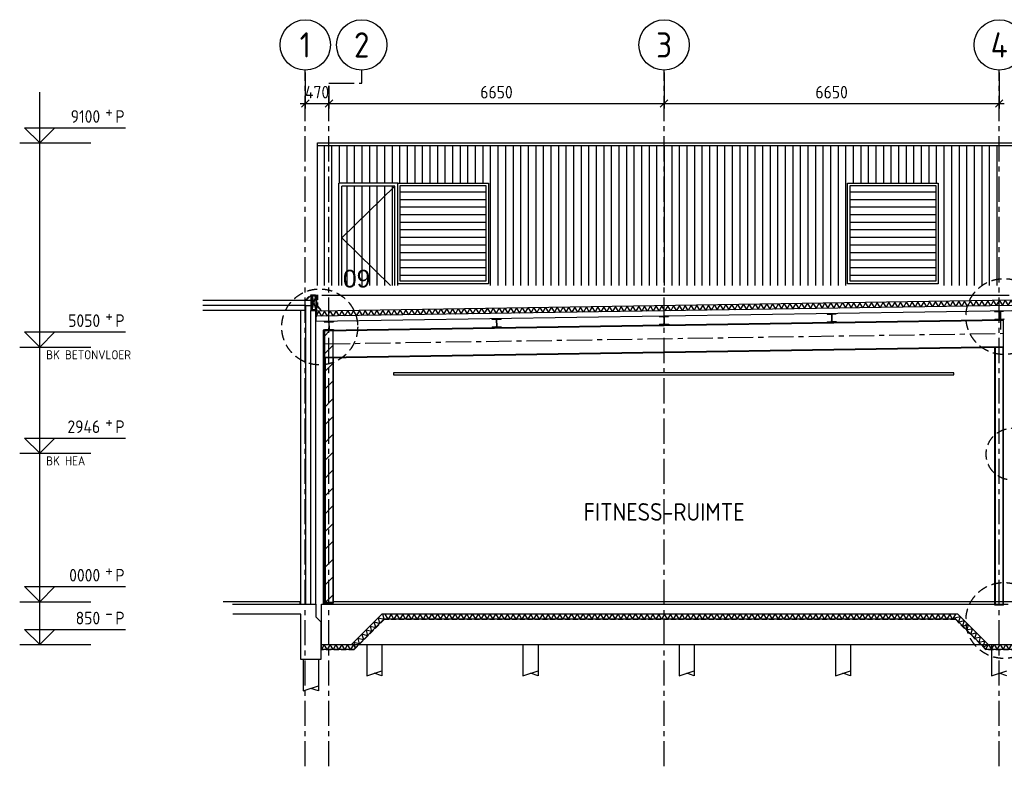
# Model space of a CAD drawing. Extents: x -2500 to 56900, y -500 to 41500.
# Tile 13 of 19: x 27325 to 46862, y 7612 to 22422. Entities that reach past the tile are written whole.
import ezdxf
from ezdxf.enums import TextEntityAlignment as Align

# ---------------------------------------------------------------- set-up
doc = ezdxf.new("R2010")
doc.units = 0
doc.header["$LTSCALE"] = 400
doc.header["$MEASUREMENT"] = 0
doc.header["$PDMODE"] = 1
doc.header["$PDSIZE"] = -15
for name, pattern in [('CENTER', [2, 1.25, -0.25, 0.25, -0.25]), ('DASHED', [0.75, 0.5, -0.25]), ('HIDDEN', [0.375, 0.25, -0.125])]:
    doc.linetypes.add(name, pattern=pattern)
doc.layers.get('0').update_dxf_attribs({"color": 6, "linetype": 'CONTINUOUS'})
doc.layers.get('Defpoints').update_dxf_attribs({"linetype": 'CONTINUOUS'})
for name, color, linetype in [('1002-B', 1, 'CONTINUOUS'), ('1004-B', 1, 'CONTINUOUS'), ('1005-B', 7, 'CONTINUOUS'), ('1006-B', 7, 'CONTINUOUS'), ('1010-B', 2, 'CONTINUOUS'), ('2100-B', 3, 'CONTINUOUS'), ('2110-B', 15, 'CONTINUOUS'), ('2200-B', 7, 'CONTINUOUS'), ('2310-B', 15, 'CONTINUOUS'), ('2800-B', 4, 'CONTINUOUS'), ('3800-B', 40, 'CONTINUOUS'), ('4100-B', 142, 'CONTINUOUS'), ('4300-B', 142, 'CONTINUOUS'), ('4500-B', 142, 'CONTINUOUS'), ('B03', 7, 'CONTINUOUS')]:
    doc.layers.add(name, color=color, linetype=linetype)
doc.styles.add('ARIAL', font='arial.ttf')
doc.styles.get("Standard").update_dxf_attribs({"font": 'ISOCP.shx'})
doc.dimstyles.get("Standard").update_dxf_attribs({"dimtxt": 0.18, "dimasz": 0.18, "dimexe": 0.18, "dimexo": 0.0625, "dimgap": 0.09, "dimtad": 0, "dimtih": 1, "dimtoh": 1, "dimdec": 0, "dimzin": 0, "dimdsep": 46, "dimtxsty": 'Standard', "dimcen": 0.09, "dimadec": 0, "dimazin": 0, "dimtfac": 1, "dimtdec": 0, "dimtofl": 0, "dimtmove": 2, "dimatfit": 3, "dimfxl": 0, "dimtolj": 1, "dimtzin": 0, "dimarcsym": 0})

# ---------------------------------------------------------------- blocks, each defined once
blk = doc.blocks.new('STDBAD01')
at = {"color": 0, "linetype": 'ByBlock', "lineweight": 25}
for p, q in [((0, 0), (-3, 3)), ((-3, 3), (17, 3)), ((0, 0), (3, 3))]:
    blk.add_line(p, q, dxfattribs=at)
blk.add_text('P', height=2.5, dxfattribs=at).set_placement((15, 4))
blk.add_attdef('01', text='', height=2.5, dxfattribs=at).set_placement((12, 4), align=Align.RIGHT)
blk.add_attdef('02', (13, 5), '', height=2.5, dxfattribs=at)
blk = doc.blocks.new('STDBCC12')
at = {"color": 0, "linetype": 'ByBlock', "lineweight": 25}
for p, q in [((0, 0), (100, 0)), ((0, 0), (0, -300)), ((100, 0), (100, -5)), ((10, -34), (10, -266)), ((93, -13), (25, -18)), ((0, -300), (100, -300)), ((93, -287), (25, -282)), ((100, -295), (100, -300))]:
    blk.add_line(p, q, dxfattribs=at)
for centre, radius, start, end in [((26, -34), 16, 94.5739, 180), ((92, -5), 8, 274.5739, 0), ((26, -266), 16, 180.0001, 265.4261), ((92, -295), 8, 359.9996, 85.4261)]:
    blk.add_arc(centre, radius, start, end, dxfattribs=at)
blk = doc.blocks.new('_Oblique')
at = {"color": 0, "linetype": 'ByBlock', "lineweight": -2}
blk.add_line((-0.5, -0.5), (0.5, 0.5), dxfattribs=at)
blk = doc.blocks.new('*D45')
at = {"layer": '1002-B', "color": 0, "lineweight": -2, "transparency": 16777216}
for p, q in [((40111, 21372), (40111, 20660)), ((33461, 21113), (33461, 20660)), ((33361, 20760), (40211, 20760))]:
    blk.add_line(p, q, dxfattribs=at)
at = {"layer": 'Defpoints', "color": 0, "transparency": 16777216}
for p in [(40111, 21422), (33461, 21163), (40111, 20760)]:
    blk.add_point(p, dxfattribs=at)
at = {"layer": '1002-B', "color": 0, "lineweight": -2, "transparency": 16777216, "xscale": 150, "yscale": 150, "zscale": 150, "rotation": 180}
blk.add_blockref('_Oblique', (33461, 20760), dxfattribs=at)
at = {"layer": '1002-B', "color": 0, "lineweight": -2, "transparency": 16777216, "xscale": 150, "yscale": 150, "zscale": 150}
blk.add_blockref('_Oblique', (40111, 20760), dxfattribs=at)
at = {"layer": '1002-B', "color": 0, "transparency": 16777216, "insert": (36786, 20985), "char_height": 250, "attachment_point": 5}
blk.add_mtext('\\A1;6650', dxfattribs=at)
blk = doc.blocks.new('STDBA003')
at = {"linetype": 'Continuous'}
blk.add_circle((0, 0), 5, dxfattribs=at)
blk.add_attdef('001', text='', height=5, dxfattribs=at).set_placement((0, 0), align=Align.MIDDLE)
blk = doc.blocks.new('*D46')
at = {"layer": '1002-B', "color": 0, "lineweight": -2, "transparency": 16777216}
for p, q in [((40111, 21372), (40111, 20660)), ((46761, 21372), (46761, 20660)), ((40011, 20760), (46861, 20760))]:
    blk.add_line(p, q, dxfattribs=at)
at = {"layer": 'Defpoints', "color": 0, "transparency": 16777216}
for p in [(40111, 21422), (46761, 21422), (46761, 20760)]:
    blk.add_point(p, dxfattribs=at)
at = {"layer": '1002-B', "color": 0, "lineweight": -2, "transparency": 16777216, "xscale": 150, "yscale": 150, "zscale": 150, "rotation": 180}
blk.add_blockref('_Oblique', (40111, 20760), dxfattribs=at)
at = {"layer": '1002-B', "color": 0, "lineweight": -2, "transparency": 16777216, "xscale": 150, "yscale": 150, "zscale": 150}
blk.add_blockref('_Oblique', (46761, 20760), dxfattribs=at)
at = {"layer": '1002-B', "color": 0, "transparency": 16777216, "insert": (43436, 20985), "char_height": 250, "attachment_point": 5}
blk.add_mtext('\\A1;6650', dxfattribs=at)
blk = doc.blocks.new('*D47')
at = {"layer": '1002-B', "color": 0, "lineweight": -2, "transparency": 16777216}
for p, q in [((32991, 21372), (32991, 20660)), ((33461, 21113), (33461, 20660)), ((32891, 20760), (33561, 20760))]:
    blk.add_line(p, q, dxfattribs=at)
at = {"layer": 'Defpoints', "color": 0, "transparency": 16777216}
for p in [(32991, 21422), (33461, 21163), (33461, 20760)]:
    blk.add_point(p, dxfattribs=at)
at = {"layer": '1002-B', "color": 0, "lineweight": -2, "transparency": 16777216, "xscale": 150, "yscale": 150, "zscale": 150, "rotation": 180}
blk.add_blockref('_Oblique', (32991, 20760), dxfattribs=at)
at = {"layer": '1002-B', "color": 0, "lineweight": -2, "transparency": 16777216, "xscale": 150, "yscale": 150, "zscale": 150}
blk.add_blockref('_Oblique', (33461, 20760), dxfattribs=at)
at = {"layer": '1002-B', "color": 0, "transparency": 16777216, "insert": (33226, 20985), "char_height": 250, "attachment_point": 5}
blk.add_mtext('\\A1;470', dxfattribs=at)
blk = doc.blocks.new('STDBCA05')
at = {"color": 0, "linetype": 'ByBlock', "lineweight": 25}
for p, q in [((-90, 86), (-90, 76)), ((-90, 86), (90, 86)), ((-90, 76), (-18, 76)), ((-3, 61), (-3, -61)), ((3, 61), (3, -61)), ((18, 76), (90, 76)), ((90, 86), (90, 76)), ((-90, -76), (-90, -86)), ((-90, -76), (-18, -76)), ((-90, -86), (90, -86)), ((18, -76), (90, -76)), ((90, -76), (90, -86))]:
    blk.add_line(p, q, dxfattribs=at)
for centre, start, end in [((-18, 61), 0, 90), ((18, 61), 90, 180), ((-18, -61), 270, 0), ((18, -61), 180, 270)]:
    blk.add_arc(centre, 15, start, end, dxfattribs=at)

msp = doc.modelspace()

# ---------------------------------------------------------------- hatches: boundary and pattern name
at = {"layer": '1005-B'}
h = msp.add_hatch(dxfattribs=at)
h.set_pattern_fill('ANSI31', color=256, scale=2000, style=0)
h.set_pattern_definition([(45, (5984.85, 427.56), (-176.7767, 176.7767), [])])
h.paths.add_polyline_path([(33543.5, 10827.2), (33543.5, 16268.9), (33343.5, 16265.8), (33343.5, 10827.2)])

# ---------------------------------------------------------------- linework, layer by layer
at = {"layer": '1002-B'}
for p, q in [((27721.8, 10027.2), (27721.8, 20983.1)), ((27324.6, 19977.2), (28737.5, 19977.2)), ((27324.6, 15927.2), (28737.5, 15927.2)), ((27324.6, 13823.2), (28737.5, 13823.2)), ((27324.6, 10877.2), (28737.5, 10877.2)), ((27324.6, 10027.2), (28737.5, 10027.2))]:
    msp.add_line(p, q, dxfattribs=at)
at = {"layer": '1004-B', "linetype": 'CENTER'}
for p, q in [((32991.5, 7611.8), (32991.5, 21422.1)), ((34111.5, 21163.2), (34111.5, 21422.1)), ((40111.5, 7611.8), (40111.5, 21422.1)), ((46761.5, 7611.8), (46761.5, 21422.1)), ((33461.5, 7611.8), (33461.5, 21163.2)), ((33461.5, 21163.2), (34111.5, 21163.2))]:
    msp.add_line(p, q, dxfattribs=at)
at = {"layer": '1010-B', "linetype": 'DASHED'}
for centre, radius in [((46854.7, 16533.3), 753.2), ((33278, 16327.8), 753.2), ((47015.3, 13803.8), 512.4), ((46854.7, 10504.1), 753.2)]:
    msp.add_circle(centre, radius, dxfattribs=at)
at = {"layer": '2100-B', "color": 8}
for p, q in [((33235.5, 17152.2), (33235.5, 19977.2)), ((33235.5, 19977.2), (47141.5, 19977.2))]:
    msp.add_line(p, q, dxfattribs=at)
at = {"layer": '2110-B'}
for p, q in [((47041.5, 16855.8), (33221.5, 16640.9)), ((33221.5, 16740.9), (33320, 16642.5)), ((46791.5, 16275.9), (46791.5, 16646.9))]:
    msp.add_line(p, q, dxfattribs=at)
for points in [[(41052.5, 16662.7), (41108.7, 16763.5), (41168, 16664.5), (41224.1, 16765.3), (41283.4, 16666.2), (41339.6, 16767.1), (41398.9, 16668), (41455, 16768.9), (41514.3, 16669.8), (41570.5, 16770.7), (41629.8, 16671.6), (41686, 16772.5), (41745.2, 16673.4), (41801.4, 16774.3), (41860.7, 16675.2), (41916.9, 16776.1), (41976.1, 16677), (42032.3, 16777.9), (42091.6, 16678.8), (42147.8, 16779.7), (42207.1, 16680.6), (42263.2, 16781.5), (42322.5, 16682.4), (42378.7, 16783.3), (42438, 16684.2), (42494.1, 16785.1), (42553.4, 16686), (42609.6, 16786.9), (42668.9, 16687.8), (42725.1, 16788.7), (42784.3, 16689.6), (42840.5, 16790.5), (42899.8, 16691.4), (42956, 16792.3), (43015.2, 16693.2), (43071.4, 16794.1), (43130.7, 16695), (43186.9, 16795.8), (43246.2, 16696.8), (43302.3, 16797.6), (43361.6, 16698.5), (43417.8, 16799.4), (43417.8, 16799.4), (43477.1, 16700.3), (43533.2, 16801.2), (43592.5, 16702.1), (43648.7, 16803), (43708, 16703.9), (43764.2, 16804.8), (43823.4, 16705.7), (43879.6, 16806.6)], [(46709.8, 16750.6), (46650.6, 16849.7), (46594.4, 16748.8), (46535.1, 16847.9), (46478.9, 16747), (46419.7, 16846.1), (46363.5, 16745.2), (46304.2, 16844.3), (46248, 16743.4), (46188.7, 16842.5), (46132.6, 16741.6), (46073.3, 16840.7), (46017.1, 16739.8), (45957.8, 16838.9), (45901.7, 16738), (45842.4, 16837.1), (45786.2, 16736.2), (45726.9, 16835.3), (45670.7, 16734.4), (45611.5, 16833.5), (45555.3, 16732.6), (45496, 16831.7), (45439.8, 16730.9), (45380.5, 16829.9), (45324.4, 16729.1), (45265.1, 16828.1), (45208.9, 16727.3), (45149.6, 16826.4), (45093.5, 16725.5), (45034.2, 16824.6), (44978, 16723.7), (44918.7, 16822.8), (44862.5, 16721.9), (44803.3, 16821), (44747.1, 16720.1), (44687.8, 16819.2), (44631.6, 16718.3), (44572.4, 16817.4), (44516.2, 16716.5), (44456.9, 16815.6), (44400.7, 16714.7), (44341.4, 16813.8), (44341.4, 16813.8), (44285.3, 16712.9), (44226, 16812), (44169.8, 16711.1), (44110.5, 16810.2), (44054.4, 16709.3), (43995.1, 16808.4), (43938.9, 16707.5), (43879.6, 16806.6)], [(46709.8, 16750.6), (46766, 16851.5), (46825.3, 16752.4), (46881.5, 16853.3), (46940.8, 16754.2), (46996.9, 16855.1), (47041.5, 16780.6)], [(35395.1, 16574.7), (35335.9, 16673.8), (35279.7, 16572.9), (35220.4, 16672), (35164.2, 16571.1), (35105, 16670.2), (35048.8, 16569.3), (34989.5, 16668.4), (34933.3, 16567.5), (34874, 16666.6), (34817.9, 16565.7), (34758.6, 16664.8), (34702.4, 16563.9), (34643.1, 16663), (34587, 16562.2), (34527.7, 16661.2), (34471.5, 16560.4), (34412.2, 16659.5), (34356, 16558.6), (34296.8, 16657.7), (34240.6, 16556.8), (34181.3, 16655.9), (34125.1, 16555), (34065.8, 16654.1), (34009.7, 16553.2), (33950.4, 16652.3), (33894.2, 16551.4), (33834.9, 16650.5), (33778.8, 16549.6), (33719.5, 16648.7), (33663.3, 16547.8), (33604, 16646.9), (33547.8, 16546), (33488.6, 16645.1), (33432.4, 16544.2), (33373.1, 16643.3), (33316.9, 16542.4), (33257.7, 16641.5), (33221.5, 16576.5)], [(35395.1, 16574.7), (35451.3, 16675.6), (35510.6, 16576.5), (35566.8, 16677.4), (35626.1, 16578.3), (35682.2, 16679.2), (35741.5, 16580.1), (35797.7, 16681), (35857, 16581.9), (35913.1, 16682.8), (35972.4, 16583.7), (36028.6, 16684.6), (36087.9, 16585.5), (36144.1, 16686.4), (36203.3, 16587.3), (36259.5, 16688.2), (36318.8, 16589.1), (36375, 16690), (36434.3, 16590.9), (36490.4, 16691.8), (36549.7, 16592.7), (36605.9, 16693.5), (36665.2, 16594.5), (36721.3, 16695.3), (36780.6, 16596.3), (36836.8, 16697.1), (36896.1, 16598), (36952.3, 16698.9), (37011.5, 16599.8), (37067.7, 16700.7), (37127, 16601.6), (37183.2, 16702.5), (37242.4, 16603.4), (37298.6, 16704.3), (37357.9, 16605.2), (37414.1, 16706.1), (37473.4, 16607), (37529.5, 16707.9), (37588.8, 16608.8), (37645, 16709.7), (37704.3, 16610.6), (37760.4, 16711.5), (37760.4, 16711.5), (37819.7, 16612.4), (37875.9, 16713.3), (37935.2, 16614.2), (37991.4, 16715.1), (38050.6, 16616), (38106.8, 16716.9), (38166.1, 16617.8), (38222.3, 16718.7)], [(41052.5, 16662.7), (40993.2, 16761.7), (40937, 16660.9), (40877.8, 16760), (40821.6, 16659.1), (40762.3, 16758.2), (40706.1, 16657.3), (40646.8, 16756.4), (40590.7, 16655.5), (40531.4, 16754.6), (40475.2, 16653.7), (40415.9, 16752.8), (40359.8, 16651.9), (40300.5, 16751), (40244.3, 16650.1), (40185, 16749.2), (40128.8, 16648.3), (40069.6, 16747.4), (40013.4, 16646.5), (39954.1, 16745.6), (39897.9, 16644.7), (39838.7, 16743.8), (39782.5, 16642.9), (39723.2, 16742), (39667, 16641.1), (39607.7, 16740.2), (39551.6, 16639.3), (39492.3, 16738.4), (39436.1, 16637.5), (39376.8, 16736.6), (39320.7, 16635.7), (39261.4, 16734.8), (39205.2, 16633.9), (39145.9, 16733), (39089.7, 16632.1), (39030.5, 16731.2), (38974.3, 16630.4), (38915, 16729.4), (38858.8, 16628.6), (38799.5, 16727.6), (38743.4, 16626.8), (38684.1, 16725.9), (38684.1, 16725.9), (38627.9, 16625), (38568.6, 16724.1), (38512.5, 16623.2), (38453.2, 16722.3), (38397, 16621.4), (38337.7, 16720.5), (38281.5, 16619.6), (38222.3, 16718.7)]]:
    msp.add_lwpolyline(points, dxfattribs=at)
at = {"layer": '2200-B'}
msp.add_lwpolyline([(33543.5, 10827.2), (33543.5, 16268.9), (33343.5, 16265.8), (33343.5, 10827.2), (33543.5, 10827.2)], dxfattribs=at)
at = {"layer": '2310-B', "linetype": 'HIDDEN'}
for p, q in [((33306.5, 9942.2), (33306.5, 10451.6)), ((34555, 10522.2), (33955, 9922.2)), ((45898, 10522.2), (34555, 10522.2)), ((46498, 9922.2), (45898, 10522.2)), ((33955, 9922.2), (33306.5, 9922.2)), ((47246.5, 9922.2), (46498, 9922.2))]:
    msp.add_line(p, q, dxfattribs=at)
at = {"layer": '2310-B'}
for p, q in [((34552.9, 10527.2), (33952.9, 9927.2)), ((45900.1, 10527.2), (34552.9, 10527.2)), ((46500.1, 9927.2), (45900.1, 10527.2)), ((33311.5, 9927.2), (33311.5, 10027.2)), ((33952.9, 9927.2), (33311.5, 9927.2)), ((47241.5, 9927.2), (46500.1, 9927.2))]:
    msp.add_line(p, q, dxfattribs=at)
at = {"layer": '2310-B', "linetype": 'HIDDEN'}
msp.add_lwpolyline([(32994.4, 16859.3), (33097.3, 16962.2), (33231.5, 16962.2), (33231.5, 16745.1), (33327, 16649.5)], dxfattribs=at)
at = {"layer": '2310-B'}
for points in [[(34278.9, 10394.6), (34390.4, 10364.7), (34360.6, 10476.3), (34472.1, 10446.4), (34442.2, 10557.9), (34553.7, 10528), (34527.2, 10627.2)], [(35444.2, 10527.2), (35386.5, 10627.2), (35328.7, 10527.2), (35271, 10627.2), (35213.3, 10527.2), (35155.5, 10627.2), (35097.8, 10527.2), (35040.1, 10627.2), (34982.3, 10527.2), (34924.6, 10627.2), (34866.9, 10527.2), (34809.1, 10627.2), (34751.4, 10527.2), (34693.7, 10627.2), (34635.9, 10527.2), (34578.2, 10627.2)], [(35444.2, 10527.2), (35502, 10627.2), (35559.7, 10527.2), (35617.4, 10627.2), (35675.2, 10527.2), (35732.9, 10627.2), (35790.6, 10527.2), (35848.4, 10627.2), (35906.1, 10527.2), (35963.8, 10627.2), (36021.6, 10527.2), (36079.3, 10627.2), (36137, 10527.2), (36194.8, 10627.2), (36252.5, 10527.2), (36310.2, 10627.2), (36368, 10527.2), (36425.7, 10627.2), (36483.4, 10527.2), (36541.2, 10627.2), (36598.9, 10527.2), (36656.7, 10627.2), (36714.4, 10527.2), (36772.1, 10627.2), (36829.9, 10527.2)], [(38215.5, 10527.2), (38157.8, 10627.2), (38100, 10527.2), (38042.3, 10627.2), (37984.6, 10527.2), (37926.8, 10627.2), (37869.1, 10527.2), (37811.4, 10627.2), (37753.6, 10527.2), (37695.9, 10627.2), (37638.1, 10527.2), (37580.4, 10627.2), (37522.7, 10527.2), (37464.9, 10627.2), (37407.2, 10527.2), (37349.5, 10627.2), (37291.7, 10527.2), (37234, 10627.2), (37176.3, 10527.2), (37118.5, 10627.2), (37060.8, 10527.2), (37003.1, 10627.2), (36945.3, 10527.2), (36887.6, 10627.2), (36829.9, 10527.2)], [(38215.5, 10527.2), (38273.2, 10627.2), (38331, 10527.2), (38388.7, 10627.2), (38446.4, 10527.2), (38504.2, 10627.2), (38561.9, 10527.2), (38619.6, 10627.2), (38677.4, 10527.2), (38735.1, 10627.2), (38792.8, 10527.2), (38850.6, 10627.2), (38908.3, 10527.2), (38966.1, 10627.2), (39023.8, 10527.2), (39081.5, 10627.2), (39139.3, 10527.2), (39197, 10627.2), (39254.7, 10527.2), (39312.5, 10627.2), (39370.2, 10527.2), (39427.9, 10627.2), (39485.7, 10527.2), (39543.4, 10627.2), (39601.1, 10527.2)], [(40986.8, 10527.2), (40929, 10627.2), (40871.3, 10527.2), (40813.6, 10627.2), (40755.8, 10527.2), (40698.1, 10627.2), (40640.4, 10527.2), (40582.6, 10627.2), (40524.9, 10527.2), (40467.2, 10627.2), (40409.4, 10527.2), (40351.7, 10627.2), (40294, 10527.2), (40236.2, 10627.2), (40178.5, 10527.2), (40120.8, 10627.2), (40063, 10527.2), (40005.3, 10627.2), (39947.5, 10527.2), (39889.8, 10627.2), (39832.1, 10527.2), (39774.3, 10627.2), (39716.6, 10527.2), (39658.9, 10627.2), (39601.1, 10527.2)], [(40986.8, 10527.2), (41044.5, 10627.2), (41102.3, 10527.2), (41160, 10627.2), (41217.7, 10527.2), (41275.5, 10627.2), (41333.2, 10527.2), (41390.9, 10627.2), (41448.7, 10527.2), (41506.4, 10627.2), (41564.1, 10527.2), (41621.9, 10627.2), (41679.6, 10527.2), (41737.3, 10627.2), (41795.1, 10527.2), (41852.8, 10627.2), (41910.5, 10527.2), (41968.3, 10627.2), (42026, 10527.2), (42083.7, 10627.2), (42141.5, 10527.2), (42199.2, 10627.2), (42257, 10527.2), (42314.7, 10627.2), (42372.4, 10527.2)], [(43758.1, 10527.2), (43700.3, 10627.2), (43642.6, 10527.2), (43584.9, 10627.2), (43527.1, 10527.2), (43469.4, 10627.2), (43411.7, 10527.2), (43353.9, 10627.2), (43296.2, 10527.2), (43238.4, 10627.2), (43180.7, 10527.2), (43123, 10627.2), (43065.2, 10527.2), (43007.5, 10627.2), (42949.8, 10527.2), (42892, 10627.2), (42834.3, 10527.2), (42776.6, 10627.2), (42718.8, 10527.2), (42661.1, 10627.2), (42603.4, 10527.2), (42545.6, 10627.2), (42487.9, 10527.2), (42430.2, 10627.2), (42372.4, 10527.2)], [(43758.1, 10527.2), (43815.8, 10627.2), (43873.5, 10527.2), (43931.3, 10627.2), (43989, 10527.2), (44046.7, 10627.2), (44104.5, 10527.2), (44162.2, 10627.2), (44219.9, 10527.2), (44277.7, 10627.2), (44335.4, 10527.2), (44393.1, 10627.2), (44450.9, 10527.2), (44508.6, 10627.2), (44566.4, 10527.2), (44624.1, 10627.2), (44681.8, 10527.2), (44739.6, 10627.2), (44797.3, 10527.2), (44855, 10627.2), (44912.8, 10527.2), (44970.5, 10627.2), (45028.2, 10527.2), (45086, 10627.2), (45143.7, 10527.2)], [(45894.3, 10627.2), (45836.5, 10527.2), (45778.8, 10627.2), (45721.1, 10527.2), (45663.3, 10627.2), (45605.6, 10527.2), (45547.8, 10627.2), (45490.1, 10527.2), (45432.4, 10627.2), (45374.6, 10527.2), (45316.9, 10627.2), (45259.2, 10527.2), (45201.4, 10627.2), (45143.7, 10527.2)], [(45872.3, 10555), (45983.8, 10584.9), (45953.9, 10473.3), (46065.5, 10503.2), (46035.6, 10391.7), (46147.1, 10421.6), (46117.2, 10310)], [(34278.9, 10394.6), (34308.8, 10283.1), (34197.3, 10313), (34227.1, 10201.4), (34115.6, 10231.3), (34145.5, 10119.8), (34034, 10149.7), (34063.8, 10038.1), (33952.3, 10068), (33982.2, 9956.5)], [(46517.5, 10003.2), (46443.8, 9983.4), (46473.7, 10095), (46362.2, 10065.1), (46392.1, 10176.6), (46280.5, 10146.7), (46310.4, 10258.3), (46198.9, 10228.4), (46228.8, 10339.9), (46117.2, 10310)], [(33985.5, 9959.8), (33946.6, 10027.2), (33888.8, 9927.2), (33831.1, 10027.2), (33773.4, 9927.2), (33715.6, 10027.2), (33657.9, 9927.2), (33600.2, 10027.2), (33542.4, 9927.2), (33484.7, 10027.2), (33427, 9927.2), (33369.2, 10027.2), (33311.5, 9927.2)], [(46494.3, 9933), (46548.7, 10027.2), (46606.4, 9927.2), (46664.1, 10027.2), (46721.9, 9927.2), (46779.6, 10027.2), (46837.3, 9927.2), (46895.1, 10027.2), (46952.8, 9927.2), (47010.5, 10027.2), (47068.3, 9927.2), (47126, 10027.2), (47183.7, 9927.2), (47241.5, 10027.2)]]:
    msp.add_lwpolyline(points, dxfattribs=at)
at = {"layer": '2800-B'}
for p, q in [((47009.8, 16755.3), (33201.5, 16540.6)), ((47011.5, 16649.3), (33203.1, 16434.6)), ((33201.5, 16540.6), (33203.1, 16434.6)), ((33311.5, 10827.2), (46941.5, 10827.2)), ((33311.5, 10027.2), (33311.5, 10827.2)), ((33911.5, 10027.2), (34511.5, 10627.2)), ((45941.5, 10627.2), (34511.5, 10627.2)), ((45941.5, 10627.2), (46541.5, 10027.2)), ((33311.5, 10027.2), (33911.5, 10027.2)), ((46541.5, 10027.2), (47141.5, 10027.2)), ((46611.5, 10027.2), (46611.5, 9406.9)), ((46611.5, 9406.9), (46911.5, 9506.9)), ((46911.5, 9406.9), (46761.5, 9456.9))]:
    msp.add_line(p, q, dxfattribs=at)
at = {"layer": '2800-B', "color": 2}
for p, q in [((33382, 16266.4), (46847, 16475.7)), ((33382, 16251.8), (46847, 16461.1)), ((46847, 15925.6), (46847, 16475.7)), ((33382, 15716.3), (33382, 16266.4)), ((33382, 15730.9), (46847, 15940.2)), ((33382, 15716.3), (46847, 15925.6)), ((46676, 10807.2), (46676, 15923)), ((46685.5, 10818.2), (46685.5, 15923.1)), ((46837.5, 10818.2), (46837.5, 15925.5)), ((46847, 10807.2), (46847, 15925.6)), ((33382, 10857.2), (33382, 15716.3)), ((33391.5, 10868.2), (33391.5, 15716.5)), ((33543.5, 10868.2), (33543.5, 15718.8)), ((33553, 10857.2), (33553, 15719)), ((33382, 10868.2), (33553, 10868.2)), ((33382, 10857.2), (33553, 10857.2)), ((46847, 10818.2), (46676, 10818.2)), ((46847, 10807.2), (46676, 10807.2))]:
    msp.add_line(p, q, dxfattribs=at)
at = {"layer": '2800-B', "color": 2, "linetype": 'CENTER'}
msp.add_line((33382, 15991.4), (46851.3, 16200.7), dxfattribs=at)
at = {"layer": '2800-B', "color": 8}
for p, q in [((33911.5, 10027.2), (46541.5, 10027.2)), ((34211.5, 10027.2), (34211.5, 9406.9)), ((34511.5, 10027.2), (34511.5, 9406.9)), ((37311.5, 10027.2), (37311.5, 9406.9)), ((37611.5, 10027.2), (37611.5, 9406.9)), ((40411.5, 10027.2), (40411.5, 9406.9)), ((40711.5, 10027.2), (40711.5, 9406.9)), ((43511.5, 10027.2), (43511.5, 9406.9)), ((43811.5, 10027.2), (43811.5, 9406.9)), ((34211.5, 9406.9), (34511.5, 9506.9)), ((34511.5, 9406.9), (34361.5, 9456.9)), ((37311.5, 9406.9), (37611.5, 9506.9)), ((37611.5, 9406.9), (37461.5, 9456.9)), ((40411.5, 9406.9), (40711.5, 9506.9)), ((40711.5, 9406.9), (40561.5, 9456.9)), ((43511.5, 9406.9), (43811.5, 9506.9)), ((43811.5, 9406.9), (43661.5, 9456.9))]:
    msp.add_line(p, q, dxfattribs=at)
at = {"layer": '3800-B'}
for p, q in [((33126.2, 16670.2), (33199.4, 16942.2)), ((33126.2, 16934.2), (33126.2, 16670.2)), ((33126.2, 16934.2), (33199.4, 16662.2)), ((46957.1, 16952.2), (33322.6, 16952.9))]:
    msp.add_line(p, q, dxfattribs=at)
msp.add_lwpolyline([(33221.5, 16542.2), (33221.5, 16952.2), (33201.5, 16952.2), (33201.5, 16542.2)], close=True, dxfattribs=at)
at = {"layer": '4100-B', "color": 8}
for p, q in [((33235.5, 19927.2), (47141.5, 19927.2)), ((33363.5, 19927.2), (33363.5, 17152.2)), ((33513.5, 19927.2), (33513.5, 17152.2)), ((33663.5, 19927.2), (33663.5, 19182.2)), ((33813.5, 19927.2), (33813.5, 19182.2)), ((33963.5, 19927.2), (33963.5, 19182.2)), ((34113.5, 19927.2), (34113.5, 19182.2)), ((34263.5, 19927.2), (34263.5, 19182.2)), ((34413.5, 19927.2), (34413.5, 19182.2)), ((34563.5, 19927.2), (34563.5, 19182.2)), ((34713.5, 19927.2), (34713.5, 19182.2)), ((34863.5, 19927.2), (34863.5, 19182.2)), ((35013.5, 19927.2), (35013.5, 19182.2)), ((35163.5, 19927.2), (35163.5, 19182.2)), ((35313.5, 19927.2), (35313.5, 19182.2)), ((35463.5, 19927.2), (35463.5, 19182.2)), ((35613.5, 19927.2), (35613.5, 19182.2)), ((35763.5, 19927.2), (35763.5, 19182.2)), ((35913.5, 19927.2), (35913.5, 19182.2)), ((36063.5, 19927.2), (36063.5, 19182.2)), ((36213.5, 19927.2), (36213.5, 19182.2)), ((36363.5, 19927.2), (36363.5, 19182.2)), ((36513.5, 19927.2), (36513.5, 19182.2)), ((36663.5, 19927.2), (36663.5, 17152.2)), ((36813.5, 19927.2), (36813.5, 17152.2)), ((36963.5, 19927.2), (36963.5, 17152.2)), ((37113.5, 19927.2), (37113.5, 17152.2)), ((37263.5, 19927.2), (37263.5, 17152.2)), ((37413.5, 19927.2), (37413.5, 17152.2)), ((37563.5, 19927.2), (37563.5, 17152.2)), ((37713.5, 19927.2), (37713.5, 17152.2)), ((37863.5, 19927.2), (37863.5, 17152.2)), ((38013.5, 19927.2), (38013.5, 17152.2)), ((38163.5, 19927.2), (38163.5, 17152.2)), ((38313.5, 19927.2), (38313.5, 17152.2)), ((38463.5, 19927.2), (38463.5, 17152.2)), ((38613.5, 19927.2), (38613.5, 17152.2)), ((38763.5, 19927.2), (38763.5, 17152.2)), ((38913.5, 19927.2), (38913.5, 17152.2)), ((39063.5, 19927.2), (39063.5, 17152.2)), ((39213.5, 19927.2), (39213.5, 17152.2)), ((39363.5, 19927.2), (39363.5, 17152.2)), ((39513.5, 19927.2), (39513.5, 17152.2)), ((39663.5, 19927.2), (39663.5, 17152.2)), ((39813.5, 19927.2), (39813.5, 17152.2)), ((39963.5, 19927.2), (39963.5, 17152.2)), ((40113.5, 19927.2), (40113.5, 17152.2)), ((40263.5, 19927.2), (40263.5, 17152.2)), ((40413.5, 19927.2), (40413.5, 17152.2)), ((40563.5, 19927.2), (40563.5, 17152.2)), ((40713.5, 19927.2), (40713.5, 17152.2)), ((40863.5, 19927.2), (40863.5, 17152.2)), ((41013.5, 19927.2), (41013.5, 17152.2)), ((41163.5, 19927.2), (41163.5, 17152.2)), ((41313.5, 19927.2), (41313.5, 17152.2)), ((41463.5, 19927.2), (41463.5, 17152.2)), ((41613.5, 19927.2), (41613.5, 17152.2)), ((41763.5, 19927.2), (41763.5, 17152.2)), ((41913.5, 19927.2), (41913.5, 17152.2)), ((42063.5, 19927.2), (42063.5, 17152.2)), ((42213.5, 19927.2), (42213.5, 17152.2)), ((42363.5, 19927.2), (42363.5, 17152.2)), ((42513.5, 19927.2), (42513.5, 17152.2)), ((42663.5, 19927.2), (42663.5, 17152.2)), ((42813.5, 19927.2), (42813.5, 17152.2)), ((42963.5, 19927.2), (42963.5, 17152.2)), ((43113.5, 19927.2), (43113.5, 17152.2)), ((43263.5, 19927.2), (43263.5, 17152.2)), ((43413.5, 19927.2), (43413.5, 17152.2)), ((43563.5, 19927.2), (43563.5, 17152.2)), ((43713.5, 19927.2), (43713.5, 17152.2)), ((43863.5, 19927.2), (43863.5, 19182.2)), ((44013.5, 19927.2), (44013.5, 19182.2)), ((44163.5, 19927.2), (44163.5, 19182.2)), ((44313.5, 19927.2), (44313.5, 19182.2)), ((44463.5, 19927.2), (44463.5, 19182.2)), ((44613.5, 19927.2), (44613.5, 19182.2)), ((44763.5, 19927.2), (44763.5, 19182.2)), ((44913.5, 19927.2), (44913.5, 19182.2)), ((45063.5, 19927.2), (45063.5, 19182.2)), ((45213.5, 19927.2), (45213.5, 19182.2)), ((45363.5, 19927.2), (45363.5, 19182.2)), ((45513.5, 19927.2), (45513.5, 19182.2)), ((45663.5, 19927.2), (45663.5, 17152.2)), ((45813.5, 19927.2), (45813.5, 17152.2)), ((45963.5, 19927.2), (45963.5, 17152.2)), ((46113.5, 19927.2), (46113.5, 17152.2)), ((46263.5, 19927.2), (46263.5, 17152.2)), ((46413.5, 19927.2), (46413.5, 17152.2)), ((46563.5, 19927.2), (46563.5, 17152.2)), ((46713.5, 19927.2), (46713.5, 17152.2)), ((34825.5, 19182.2), (33655.5, 19182.2)), ((33655.5, 17152.2), (33655.5, 19182.2)), ((34825.5, 17152.2), (34825.5, 19182.2)), ((34765.5, 19122.2), (33715.5, 19122.2)), ((33715.5, 17152.2), (33715.5, 19122.2)), ((33715.5, 18097.2), (34765.5, 19122.2)), ((33813.5, 19122.2), (33813.5, 17152.2)), ((33963.5, 19122.2), (33963.5, 17152.2)), ((34113.5, 19122.2), (34113.5, 17152.2)), ((34263.5, 19122.2), (34263.5, 17152.2)), ((34413.5, 19122.2), (34413.5, 17152.2)), ((34563.5, 19122.2), (34563.5, 17152.2)), ((34713.5, 19122.2), (34713.5, 17152.2)), ((34765.5, 17152.2), (34765.5, 19122.2)), ((34875.5, 19007.2), (36575.5, 19007.2)), ((43801.5, 19007.2), (45501.5, 19007.2)), ((34875.5, 18857.2), (36575.5, 18857.2)), ((43801.5, 18857.2), (45501.5, 18857.2)), ((34875.5, 18707.2), (36575.5, 18707.2)), ((43801.5, 18707.2), (45501.5, 18707.2)), ((34875.5, 18557.2), (36575.5, 18557.2)), ((34875.5, 18407.2), (36575.5, 18407.2)), ((43801.5, 18557.2), (45501.5, 18557.2)), ((43801.5, 18407.2), (45501.5, 18407.2)), ((34875.5, 18257.2), (36575.5, 18257.2)), ((43801.5, 18257.2), (45501.5, 18257.2)), ((34683.5, 17152.2), (33715.5, 18097.2)), ((34875.5, 18107.2), (36575.5, 18107.2)), ((43801.5, 18107.2), (45501.5, 18107.2)), ((34875.5, 17957.2), (36575.5, 17957.2)), ((34875.5, 17807.2), (36575.5, 17807.2)), ((43801.5, 17957.2), (45501.5, 17957.2)), ((43801.5, 17807.2), (45501.5, 17807.2)), ((34875.5, 17657.2), (36575.5, 17657.2)), ((43801.5, 17657.2), (45501.5, 17657.2)), ((34875.5, 17507.2), (36575.5, 17507.2)), ((43801.5, 17507.2), (45501.5, 17507.2)), ((34875.5, 17357.2), (36575.5, 17357.2)), ((43801.5, 17357.2), (45501.5, 17357.2))]:
    msp.add_line(p, q, dxfattribs=at)
for points in [[(34825.5, 19182.2), (36625.5, 19182.2), (36625.5, 17182.2), (34825.5, 17182.2)], [(43751.5, 19182.2), (45551.5, 19182.2), (45551.5, 17182.2), (43751.5, 17182.2)], [(34875.5, 19132.2), (36575.5, 19132.2), (36575.5, 17232.2), (34875.5, 17232.2)], [(43801.5, 19132.2), (45501.5, 19132.2), (45501.5, 17232.2), (43801.5, 17232.2)]]:
    msp.add_lwpolyline(points, close=True, dxfattribs=at)
at = {"layer": '4300-B'}
msp.add_line((47061.5, 10877.2), (33543.5, 10877.2), dxfattribs=at)
at = {"layer": '4500-B'}
msp.add_lwpolyline([(34743.5, 15377.2), (45861.5, 15377.2), (45861.5, 15417.2), (34743.5, 15417.2)], close=True, dxfattribs=at)
at = {"layer": 'B03'}
for p, q in [((33101.5, 16852.2), (30960.5, 16852.2)), ((33101.5, 16952.2), (33001.5, 16852.2)), ((33001.5, 16752.2), (30960.5, 16752.2)), ((33001.5, 16652.2), (30960.5, 16652.2)), ((32901.5, 10827.2), (32901.5, 16652.2)), ((33001.5, 16652.2), (33001.5, 16752.2)), ((33001.5, 16752.2), (33101.5, 16752.2)), ((33001.5, 10827.2), (33001.5, 16652.2)), ((33101.5, 10827.2), (33101.5, 16652.2)), ((33101.5, 16652.2), (33201.5, 16652.2)), ((33201.5, 10827.2), (33201.5, 16652.2)), ((32891.5, 10877.2), (31362.6, 10877.2)), ((32891.5, 10827.2), (32891.5, 10877.2)), ((32951.5, 9727.2), (32951.5, 9106.9)), ((33251.5, 9727.2), (33251.5, 9106.9)), ((32951.5, 9106.9), (33251.5, 9206.9)), ((33251.5, 9106.9), (33101.5, 9156.9))]:
    msp.add_line(p, q, dxfattribs=at)
for points in [[(31546.8, 10827.2), (33201.5, 10827.2), (33201.5, 10577.2), (33301.5, 10477.2), (33301.5, 9727.2), (32901.5, 9727.2), (32901.5, 10627.2)], [(32901.5, 10627.2), (31552.6, 10627.2)]]:
    msp.add_lwpolyline(points, dxfattribs=at)

# ---------------------------------------------------------------- block references
at = {"layer": '1002-B', "xscale": 100, "yscale": 100, "zscale": 100}
for p, values in [((27721.8, 19977.2), {'01': '9100', '02': '+'}), ((27721.8, 15927.2), {'01': '5050', '02': '+'}), ((27721.8, 13823.2), {'01': '2946', '02': '+'}), ((27721.8, 10877.2), {'01': '0000', '02': '+'}), ((27721.8, 10027.2), {'01': '850', '02': '-'})]:
    msp.add_blockref('STDBAD01', p, dxfattribs=at).add_auto_attribs(values)
at = {"layer": '1004-B', "linetype": 'Continuous', "xscale": 100, "yscale": 100, "zscale": 100}
for p, values in [((32991.5, 21922.1), {'001': '1'}), ((34111.5, 21922.1), {'001': '2'}), ((40111.5, 21922.1), {'001': '3'}), ((46761.5, 21922.1), {'001': '4'})]:
    msp.add_blockref('STDBA003', p, dxfattribs=at).add_auto_attribs(values)
at = {"layer": '2800-B'}
msp.add_blockref('STDBCC12', (33101.5, 16952.2), dxfattribs=at)
at = {"layer": '2800-B', "rotation": 0.8905362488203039}
for p in [(46760.2, 16559.9), (33460.2, 16353.1), (36786.5, 16404.8), (40111.5, 16456.5), (43436.5, 16508.2)]:
    msp.add_blockref('STDBCA05', p, dxfattribs=at)

# ---------------------------------------------------------------- texts
at = {"layer": '1002-B'}
for s, p in [('BK BETONVLOER', (27849.6, 15684.8)), ('BK HEA', (27849.6, 13580.8))]:
    msp.add_text(s, height=180, dxfattribs=at).set_placement(p)
at = {"layer": '1006-B', "linetype": 'Continuous'}
msp.add_text('FITNESS-RUIMTE', height=350, dxfattribs=at).set_placement((40111.5, 12657.5), align=Align.MIDDLE_CENTER)
at = {"layer": '1010-B', "style": 'ARIAL'}
msp.add_text('09', height=350, dxfattribs=at).set_placement((33738.9, 17110.4))

# ---------------------------------------------------------------- dimensions: what is measured, and where the dimension line sits
at = {"layer": '1002-B'}
dim = msp.add_linear_dim(base=(33461.5, 20760.2), p1=(32991.5, 21422.1), p2=(33461.5, 21163.2), dimstyle='Standard', override={"dimscale": 100, "dimtxt": 2.5, "dimasz": 1.5, "dimexe": 1, "dimexo": 0.5, "dimgap": 1, "dimtad": 1, "dimtih": 0, "dimtoh": 0, "dimzin": 8, "dimblk": 'Oblique', "dimcen": -3, "dimdle": 1, "dimtfac": 1.384615, "dimtmove": 0, "dimatfit": 2, "dimldrblk": 'Oblique'}, dxfattribs=at)
dim.commit()
dim.dimension.update_dxf_attribs({"geometry": '*D47', "text_midpoint": (33226.5, 20760.2), "dimtype": 160})
for base, p1, p2, picture, middle in [((40111.5, 20760.2), (33461.5, 21163.2), (40111.5, 21422.1), '*D45', (36786.5, 20985.2)), ((46761.5, 20760.2), (40111.5, 21422.1), (46761.5, 21422.1), '*D46', (43436.5, 20985.2))]:
    dim = msp.add_linear_dim(base=base, p1=p1, p2=p2, dimstyle='Standard', override={"dimscale": 100, "dimtxt": 2.5, "dimasz": 1.5, "dimexe": 1, "dimexo": 0.5, "dimgap": 1, "dimtad": 1, "dimtih": 0, "dimtoh": 0, "dimzin": 8, "dimblk": 'Oblique', "dimcen": -3, "dimdle": 1, "dimtfac": 1.384615, "dimtmove": 0, "dimatfit": 2, "dimldrblk": 'Oblique'}, dxfattribs=at)
    dim.commit()
    dim.dimension.update_dxf_attribs({"geometry": picture, "text_midpoint": middle})

doc.saveas('drawing.dxf')
